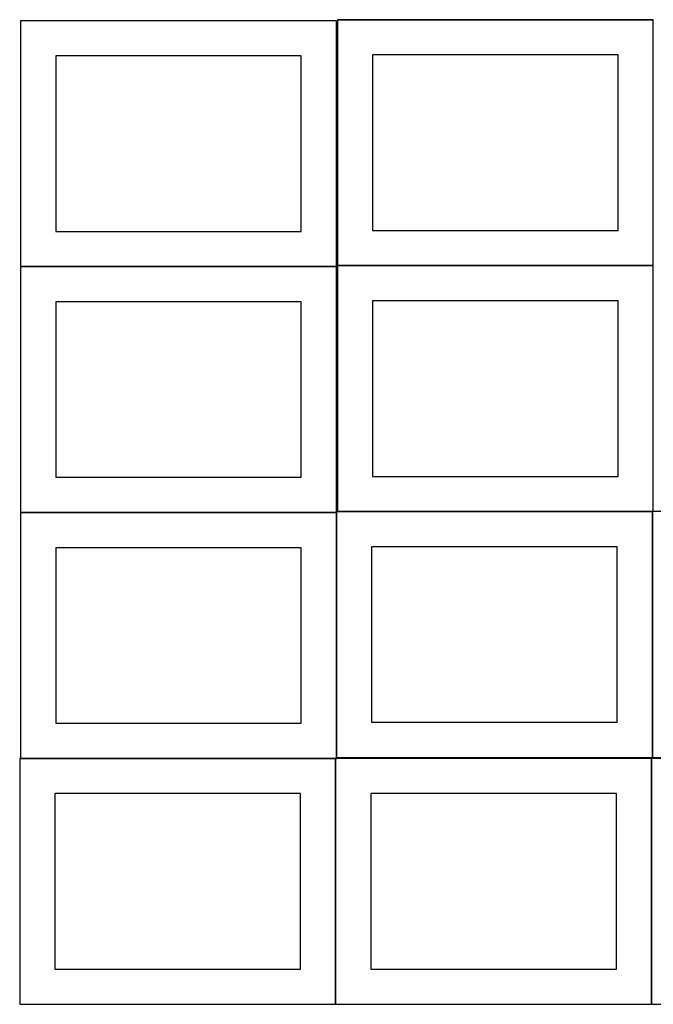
# Model space of a CAD drawing. Header units: millimetres. Extents: x 7 to 1493, y 8 to 2993.
# Tile 1 of 14: x 7 to 909, y 8 to 1410. Entities that reach past the tile are written whole.
import ezdxf

# ---------------------------------------------------------------- set-up
doc = ezdxf.new("R2010")
doc.units = ezdxf.units.MM
doc.layers.add('COMMON', color=5, linetype='CONTINUOUS', true_color=0x0000ff)
doc.layers.add('CUT', color=7, linetype='CONTINUOUS', true_color=0x000000)

msp = doc.modelspace()

# ---------------------------------------------------------------- linework, layer by layer
at = {"layer": 'COMMON'}
for p, q in [((459.374233, 1409.874326), (909.374233, 1409.874326)), ((7.849575, 1058.349546), (457.849575, 1058.349546)), ((909.374233, 1059.674326), (459.374233, 1059.674326)), ((7.849575, 708.149545), (457.849575, 708.149545)), ((457.949575, 708.049545), (457.949575, 359.374324)), ((459.374233, 709.474324), (908.049576, 709.474324)), ((908.149576, 709.374324), (908.149576, 359.374324)), ((7.849575, 357.949544), (456.524735, 357.949544)), ((456.624735, 357.849544), (456.624735, 7.849544)), ((906.824736, 357.849544), (906.824736, 7.849544))]:
    msp.add_line(p, q, dxfattribs=at)
at = {"layer": 'CUT'}
for p, q in [((457.849575, 1408.449547), (7.849575, 1408.449547)), ((7.849575, 1408.449547), (7.849575, 1058.449547)), ((457.849575, 1058.449547), (457.849575, 1408.449547)), ((909.374233, 1409.774326), (459.374233, 1409.774326)), ((459.374233, 1409.774326), (459.374233, 1059.774326)), ((909.374233, 1059.774326), (909.374233, 1409.774326)), ((407.849575, 1358.449547), (57.849575, 1358.449547)), ((57.849575, 1358.449547), (57.849575, 1108.449547)), ((407.849575, 1108.449547), (407.849575, 1358.449547)), ((859.374233, 1359.774326), (509.374233, 1359.774326)), ((509.374233, 1359.774326), (509.374233, 1109.774326)), ((859.374233, 1109.774326), (859.374233, 1359.774326)), ((57.849575, 1108.449547), (407.849575, 1108.449547)), ((509.374233, 1109.774326), (859.374233, 1109.774326)), ((7.849575, 1058.449547), (457.849575, 1058.449547)), ((457.849575, 1058.249546), (7.849575, 1058.249546)), ((7.849575, 1058.249546), (7.849575, 708.249546)), ((457.849575, 708.249546), (457.849575, 1058.249546)), ((459.374233, 1059.774326), (909.374233, 1059.774326)), ((909.374233, 1059.574325), (459.374233, 1059.574325)), ((459.374233, 1059.574325), (459.374233, 709.574325)), ((909.374233, 709.574325), (909.374233, 1059.574325)), ((859.374233, 1009.574325), (509.374233, 1009.574325)), ((509.374233, 1009.574325), (509.374233, 759.574325)), ((859.374233, 759.574325), (859.374233, 1009.574325)), ((407.849575, 1008.249546), (57.849575, 1008.249546)), ((57.849575, 1008.249546), (57.849575, 758.249546)), ((407.849575, 758.249546), (407.849575, 1008.249546)), ((57.849575, 758.249546), (407.849575, 758.249546)), ((509.374233, 759.574325), (859.374233, 759.574325)), ((7.849575, 708.249546), (457.849575, 708.249546)), ((457.849575, 708.049545), (7.849575, 708.049545)), ((7.849575, 708.049545), (7.849575, 358.049545)), ((457.849575, 358.049545), (457.849575, 708.049545)), ((908.049576, 709.374324), (458.049576, 709.374324)), ((458.049576, 709.374324), (458.049576, 359.374324)), ((459.374233, 709.574325), (909.374233, 709.574325)), ((908.049576, 359.374324), (908.049576, 709.374324)), ((1358.249577, 709.374324), (908.249577, 709.374324)), ((908.249577, 709.374324), (908.249577, 359.374324)), ((858.049576, 659.374324), (508.049576, 659.374324)), ((508.049576, 659.374324), (508.049576, 409.374324)), ((858.049576, 409.374324), (858.049576, 659.374324)), ((407.849575, 658.049545), (57.849575, 658.049545)), ((57.849575, 658.049545), (57.849575, 408.049545)), ((407.849575, 408.049545), (407.849575, 658.049545)), ((57.849575, 408.049545), (407.849575, 408.049545)), ((508.049576, 409.374324), (858.049576, 409.374324)), ((456.524735, 357.849544), (6.524735, 357.849544)), ((6.524735, 357.849544), (6.524735, 7.849544)), ((7.849575, 358.049545), (457.849575, 358.049545)), ((456.524735, 7.849544), (456.524735, 357.849544)), ((906.724736, 357.849544), (456.724736, 357.849544)), ((456.724736, 357.849544), (456.724736, 7.849544)), ((458.049576, 359.374324), (908.049576, 359.374324)), ((906.724736, 7.849544), (906.724736, 357.849544)), ((1356.924737, 357.849544), (906.924737, 357.849544)), ((906.924737, 357.849544), (906.924737, 7.849544)), ((908.249577, 359.374324), (1358.249577, 359.374324)), ((406.524735, 307.849544), (56.524735, 307.849544)), ((56.524735, 307.849544), (56.524735, 57.849544)), ((406.524735, 57.849544), (406.524735, 307.849544)), ((856.724736, 307.849544), (506.724736, 307.849544)), ((506.724736, 307.849544), (506.724736, 57.849544)), ((856.724736, 57.849544), (856.724736, 307.849544)), ((56.524735, 57.849544), (406.524735, 57.849544)), ((506.724736, 57.849544), (856.724736, 57.849544)), ((6.524735, 7.849544), (456.524735, 7.849544)), ((456.724736, 7.849544), (906.724736, 7.849544)), ((906.924737, 7.849544), (1356.924737, 7.849544))]:
    msp.add_line(p, q, dxfattribs=at)

doc.saveas('drawing.dxf')
